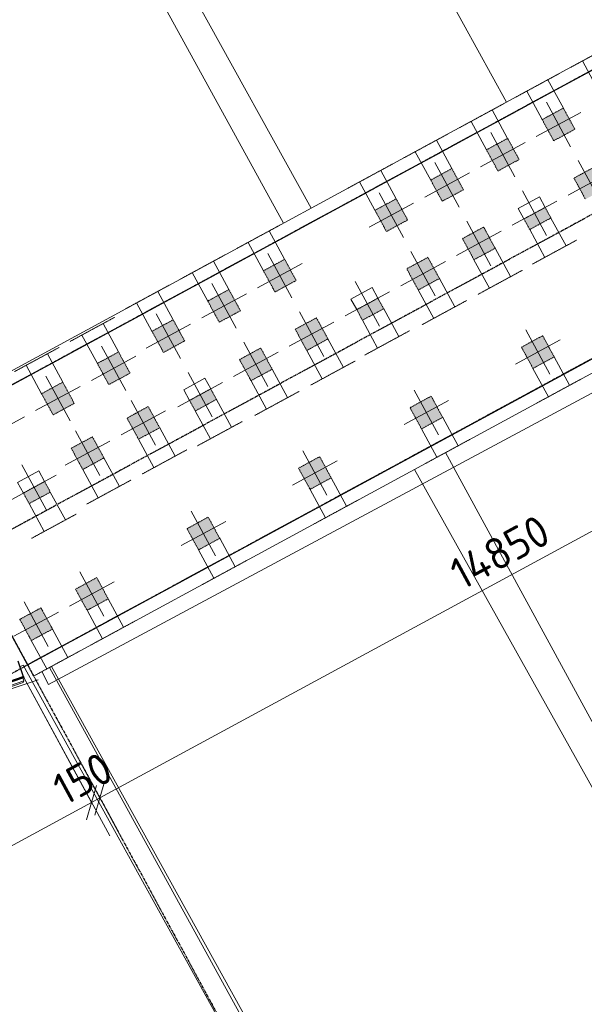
# Model space of a CAD drawing. Header units: millimetres. Extents: x 1069 to 250059, y -65909 to 70891.
# Tile 21 of 109: x 84131 to 93033, y -10234 to 5300. Entities that reach past the tile are written whole.
import ezdxf

# ---------------------------------------------------------------- set-up
doc = ezdxf.new("R2010")
doc.units = ezdxf.units.MM
for name, pattern in [('Dash dot', [15.875, 6.35, -4.7625, 0, -4.7625]), ('Grid Line', [22.225, 12.7, -3.175, 3.175, -3.175]), ('Hhidden', [2.5, 1.5, -1])]:
    doc.linetypes.add(name, pattern=pattern)
for name, color, linetype, lineweight in [('B-WE-KW-KUNSTWERK-GV', 5, 'Continuous', 18), ('B-WE-OG-WATER-GV', 4, 'Continuous', 18), ('B-WE-VH-VERHARDING_ASFALT-GV', 252, 'Continuous', 18), ('B-WE-VH-VERHARDING_BETON-GV', 252, 'Continuous', 18), ('B-WE-VH-VERHARDING_STRAATBAKSTEEN-GV', 252, 'Continuous', 18), ('iw-bs-remmingwerk', 213, 'Continuous', 18), ('N-CO-BC-BETONVORM-G', 50, 'Continuous', 25), ('N-CO-HC-HOUTVORM-G', 30, 'Continuous', 18), ('N-CO-KC-KUNSTSTOFVORM-G', 7, 'Continuous', 13), ('N-CO-SC-STAALVORM-G', 10, 'Continuous', 25), ('X-XX-AL-CONSTRUCTIELIJN-G-1', 10, 'Continuous', 25), ('X-XX-AL-CONSTRUCTIELIJN-G-2', 7, 'Dash dot', 18), ('X-XX-AL-CONSTRUCTIELIJN-G-3', 7, 'Continuous', 18), ('X-XX-AL-CONSTRUCTIELIJN-G-4', 7, 'Hhidden', 18), ('X-XX-AL-M', 7, 'Continuous', 18), ('X-XX-AL-M-200', 7, 'Continuous', 18), ('X_XX_AL_STRAMIENLIJN_G-1', 7, 'Grid Line', 25), ('XR-463688-BGT_Blauwverlaat_dwg-1', 240, 'Continuous', 13), ('XR-463688-Blauwverlaat_Remmingswerken_dwg-1', 213, 'Continuous', 18)]:
    doc.layers.add(name, color=color, linetype=linetype, lineweight=lineweight)
doc.styles.add('NLCS-ISO_3', font='NLCS-ISO.ttf', dxfattribs={"height": 500})
doc.dimstyles.new('2_5_NLCS_diagonal', dxfattribs={"dimscale": 304.8, "dimtxt": 501.377484, "dimasz": 1.312336, "dimexe": 1.968504, "dimexo": 0.0625, "dimgap": 0, "dimtad": 1, "dimdec": 0, "dimzin": 0, "dimdsep": 46, "dimtxsty": 'NLCS-ISO_3', "dimblk1": 'OBLIQUE', "dimblk2": 'OBLIQUE', "dimsah": 1, "dimcen": 0.09, "dimdle": 1.312336, "dimazin": 0, "dimtfac": 1, "dimtdec": 4, "dimtix": 1, "dimtmove": 0, "dimatfit": 3, "dimfxl": 1.968504, "dimfxlon": 1, "dimtvp": 1, "dimtolj": 1, "dimtzin": 0, "dimarcsym": 2})

# ---------------------------------------------------------------- blocks, each defined once
blk = doc.blocks.new('XR-463688-Blauwverlaat_Remmingswerken_dwg-3327467-N_A_P_ Copy 1')
at = {"layer": 'iw-bs-remmingwerk'}
blk.add_line((-2247, 5997), (1399, 7217), dxfattribs=at)
blk = doc.blocks.new('GM_Tussenpijler - GM_Tussenpijler-3410576-N_A_P_ Copy 1')
at = {"layer": 'N-CO-BC-BETONVORM-G'}
for p, q in [((7661, 5721), (-5389, -1364)), ((-3481, -4879), (9570, 2205)), ((-5389, -1364), (-3481, -4879))]:
    blk.add_line(p, q, dxfattribs=at)
at = {"layer": 'N-CO-HC-HOUTVORM-G'}
for p, q in [((-5485, -1188), (7697, 5968)), ((9796, 2101), (-3386, -5055)), ((-3386, -5055), (-3481, -4879))]:
    blk.add_line(p, q, dxfattribs=at)
blk = doc.blocks.new('GM_Hakorit_1045 - GM_Hakorit_1045-3715410-N_A_P_ Copy 1')
at = {"layer": 'N-CO-KC-KUNSTSTOFVORM-G'}
for p, q in [((-522.5, -50), (-522.5, 0)), ((522.5, 0), (522.5, -50)), ((522.5, -50), (-522.5, -50)), ((-522.5, -50), (-502.5, -70)), ((502.5, -70), (-502.5, -70)), ((502.5, -70), (522.5, -50))]:
    blk.add_line(p, q, dxfattribs=at)
blk = doc.blocks.new('XR-463688-BGT_Blauwverlaat_dwg-3328323-N_A_P_ Copy 1')
at = {"layer": 'B-WE-KW-KUNSTWERK-GV', "flags": 128}
for points in [[(76673, -220222), (76780, -220423), (89764, -213460), (89621, -213193)], [(76328, -220147), (76378, -220122), (84271, -234417)]]:
    blk.add_lwpolyline(points, dxfattribs=at)
at = {"layer": 'B-WE-OG-WATER-GV', "flags": 128}
blk.add_lwpolyline([(89621, -213193), (89764, -213460), (76780, -220423), (76673, -220222)], dxfattribs=at)
at = {"layer": 'B-WE-VH-VERHARDING_ASFALT-GV'}
for p, q in [((73331, -191883), (83999, -211239)), ((73331, -191883), (83999, -211239)), ((80921, -212909), (70215, -193575)), ((80485, -213146), (69846, -193775)), ((83035, -216768), (90732, -230909)), ((85462, -222243), (82547, -217033)), ((76827, -220139), (84610, -234233))]:
    blk.add_line(p, q, dxfattribs=at)
at = {"layer": 'B-WE-VH-VERHARDING_BETON-GV'}
for p, q in [((80921, -212909), (70215, -193575)), ((69846, -193775), (80485, -213146)), ((90732, -230909), (83035, -216768))]:
    blk.add_line(p, q, dxfattribs=at)
at = {"layer": 'B-WE-VH-VERHARDING_BETON-GV', "flags": 128}
for points in [[(82547, -217033), (85462, -222243), (87831, -226642), (90345, -231119)], [(76328, -220147), (76378, -220122), (84271, -234417)], [(84539, -234271), (81290, -228346), (76796, -220155)]]:
    blk.add_lwpolyline(points, dxfattribs=at)
at = {"layer": 'B-WE-VH-VERHARDING_STRAATBAKSTEEN-GV'}
blk.add_line((84610, -234233), (76827, -220139), dxfattribs=at)
at = {"layer": 'B-WE-VH-VERHARDING_STRAATBAKSTEEN-GV', "flags": 128}
blk.add_lwpolyline([(76796, -220155), (81290, -228346), (84539, -234271)], dxfattribs=at)
blk = doc.blocks.new('DIMBLOCK12-N_A_P_ Copy 1')
at = {"layer": 'X-XX-AL-M-200'}
for p, q in [((104399, -10858), (103826, -9804)), ((104112, -10331), (104193, -10060)), ((104112, -10331), (91062, -17416)), ((104112, -10331), (104032, -10602)), ((104112, -10331), (104399, -10858)), ((91348, -17943), (90775, -16888)), ((91062, -17416), (91142, -17145)), ((91062, -17416), (90981, -17687)), ((91062, -17416), (91348, -17943))]:
    blk.add_line(p, q, dxfattribs=at)
at = {"layer": 'X-XX-AL-M-200', "color": 0, "insert": (96532, -13705), "char_height": 500, "width": 2032, "attachment_point": 1, "rotation": 28.4956, "line_spacing_factor": 1.135194, "style": 'NLCS-ISO_3'}
blk.add_mtext('14850', dxfattribs=at)
blk = doc.blocks.new('_Oblique')
at = {"color": 0, "linetype": 'ByBlock', "lineweight": -2}
blk.add_line((-0.5, -0.5), (0.5, 0.5), dxfattribs=at)
blk = doc.blocks.new('DIMBLOCK17-N_A_P_ Copy 1')
at = {"layer": 'X-XX-AL-M-200'}
for p, q in [((98323, 334), (98733, -422)), ((98447, 106), (98323, 334)), ((98447, 106), (98527, 377)), ((98447, 106), (85396, -6979)), ((98447, 106), (98366, -166)), ((85682, -7506), (85110, -6452)), ((85396, -6979), (85476, -6708)), ((85396, -6979), (85316, -7250)), ((85396, -6979), (85682, -7506))]:
    blk.add_line(p, q, dxfattribs=at)
at = {"layer": 'X-XX-AL-M-200', "color": 0, "insert": (90867, -3268), "char_height": 500, "width": 2032, "attachment_point": 1, "rotation": 28.4956, "line_spacing_factor": 1.135194, "style": 'NLCS-ISO_3'}
blk.add_mtext('14850', dxfattribs=at)
blk = doc.blocks.new('DIMBLOCK18-N_A_P_ Copy 1')
at = {"layer": 'X-XX-AL-M-200'}
for p, q in [((84195, -5080), (85550, -7578)), ((85264, -7051), (84195, -5080)), ((85682, -7506), (85110, -6452)), ((85264, -7051), (85344, -6780)), ((85396, -6979), (85476, -6708)), ((85396, -6979), (85264, -7051)), ((85396, -6979), (85316, -7250)), ((85396, -6979), (85682, -7506)), ((85264, -7051), (85184, -7322))]:
    blk.add_line(p, q, dxfattribs=at)
at = {"layer": 'X-XX-AL-M-200', "color": 0, "insert": (84604, -6668), "char_height": 500, "width": 1135.19, "attachment_point": 1, "rotation": 28.4956, "line_spacing_factor": 1.135194, "style": 'NLCS-ISO_3'}
blk.add_mtext('150', dxfattribs=at)
blk = doc.blocks.new('DIMBLOCK19-N_A_P_ Copy 1')
at = {"layer": 'X-XX-AL-M-200'}
for p, q in [((84195, -5080), (85550, -7578)), ((85264, -7051), (84195, -5080)), ((85264, -7051), (85344, -6780)), ((85264, -7051), (76304, -11915)), ((85264, -7051), (85184, -7322)), ((74414, -8434), (76590, -12442)), ((76304, -11915), (74414, -8434)), ((76304, -11915), (76384, -11644)), ((76304, -11915), (76224, -12186))]:
    blk.add_line(p, q, dxfattribs=at)
at = {"layer": 'X-XX-AL-M-200', "color": 0, "insert": (79796, -9278), "char_height": 500, "width": 1850.37, "attachment_point": 1, "rotation": 28.4956, "line_spacing_factor": 1.135194, "style": 'NLCS-ISO_3'}
blk.add_mtext('10195', dxfattribs=at)

msp = doc.modelspace()

# ---------------------------------------------------------------- hatches: boundary and pattern name
at = {"layer": 'X-XX-AL-CONSTRUCTIELIJN-G-1'}
for points in [[(92550.3, 3389.5), (92884.2, 3570.8), (92702.9, 3904.7), (92369, 3723.4)], [(91671.4, 2912.4), (92005.4, 3093.7), (91824.1, 3427.6), (91490.1, 3246.3)], [(93051.2, 2466.7), (93385.2, 2648), (93203.9, 2981.9), (92869.9, 2800.6)], [(90792.6, 2435.3), (91126.5, 2616.6), (90945.2, 2950.5), (90611.3, 2769.2)], [(89913.7, 1958.2), (90247.7, 2139.5), (90066.4, 2473.4), (89732.4, 2292.2)], [(92172.4, 1989.6), (92506.3, 2170.9), (92415.7, 2337.9), (92081.7, 2156.6)], [(91293.5, 1512.5), (91627.5, 1693.8), (91446.2, 2027.7), (91112.2, 1846.4)], [(88156, 1004), (88490, 1185.3), (88308.7, 1519.3), (87974.7, 1338)], [(90414.7, 1035.4), (90748.6, 1216.7), (90567.3, 1550.7), (90233.4, 1369.4)], [(87277.2, 526.9), (87611.1, 708.2), (87429.8, 1042.2), (87095.9, 860.9)], [(89535.8, 558.3), (89869.8, 739.6), (89779.1, 906.6), (89445.2, 725.3)], [(86398.3, 49.8), (86732.3, 231.1), (86551, 565.1), (86217, 383.8)], [(88657, 81.2), (88990.9, 262.5), (88809.6, 596.5), (88475.7, 415.2)], [(92223.8, -201.3), (92557.8, -20), (92376.5, 314), (92042.6, 132.7)], [(85536.6, -457.6), (85870.6, -276.4), (85689.3, 57.6), (85355.3, -123.7)], [(87778.1, -395.9), (88112.1, -214.6), (87930.8, 119.4), (87596.8, -61.9)], [(84657.8, -934.7), (84991.7, -753.4), (84810.5, -419.5), (84476.5, -600.8)], [(86899.2, -873), (87233.2, -691.7), (87142.6, -524.7), (86808.6, -706)], [(90466.1, -1155.5), (90800.1, -974.2), (90618.8, -640.2), (90284.8, -821.5)], [(86004.3, -1319.1), (86338.2, -1137.8), (86157, -803.8), (85823, -985.1)], [(85125.4, -1796.2), (85459.4, -1614.9), (85278.1, -1280.9), (84944.1, -1462.2)], [(88708.4, -2109.6), (89042.4, -1928.4), (88861.1, -1594.4), (88527.1, -1775.7)], [(84279.9, -2334.6), (84613.8, -2153.3), (84523.2, -1986.4), (84189.2, -2167.6)], [(86950.7, -3063.8), (87284.7, -2882.5), (87103.4, -2548.6), (86769.4, -2729.9)], [(85193, -4018), (85527, -3836.7), (85345.7, -3502.8), (85011.7, -3684)], [(84314.2, -4495.1), (84648.1, -4313.8), (84466.8, -3979.8), (84132.9, -4161.1), (84291.9, -4454.1)]]:
    msp.add_hatch(color=256, dxfattribs=at).paths.add_polyline_path(points, flags=0)

# ---------------------------------------------------------------- linework, layer by layer
at = {"layer": 'N-CO-SC-STAALVORM-G'}
for p, q in [((84102.2, -4813.5), (84187.6, -5061.2)), ((83178.8, -5409.2), (84187.6, -5061.2)), ((83184.9, -5427.2), (84193.8, -5079.2)), ((84187.6, -5061.2), (84193.8, -5079.2))]:
    msp.add_line(p, q, dxfattribs=at)
at = {"layer": 'X-XX-AL-CONSTRUCTIELIJN-G-2'}
for p, q in [((92702.9, 3904.7), (92369, 3723.4)), ((92884.2, 3570.8), (92702.9, 3904.7)), ((92369, 3723.4), (92550.3, 3389.5)), ((91824.1, 3427.6), (91490.1, 3246.3)), ((92005.4, 3093.7), (91824.1, 3427.6)), ((92550.3, 3389.5), (92884.2, 3570.8)), ((91490.1, 3246.3), (91671.4, 2912.4)), ((91671.4, 2912.4), (92005.4, 3093.7)), ((93203.9, 2981.9), (92869.9, 2800.6)), ((90945.2, 2950.5), (90611.3, 2769.2)), ((91126.5, 2616.6), (90945.2, 2950.5)), ((92869.9, 2800.6), (93051.2, 2466.7)), ((90611.3, 2769.2), (90792.6, 2435.3)), ((90792.6, 2435.3), (91126.5, 2616.6)), ((90066.4, 2473.4), (89732.4, 2292.2)), ((90247.7, 2139.5), (90066.4, 2473.4)), ((92415.7, 2337.9), (92081.7, 2156.6)), ((92506.3, 2170.9), (92415.7, 2337.9)), ((89732.4, 2292.2), (89913.7, 1958.2)), ((89913.7, 1958.2), (90247.7, 2139.5)), ((91446.2, 2027.7), (91112.2, 1846.4)), ((91627.5, 1693.8), (91446.2, 2027.7)), ((92081.7, 2156.6), (92172.4, 1989.6)), ((92172.4, 1989.6), (92506.3, 2170.9)), ((91112.2, 1846.4), (91293.5, 1512.5)), ((91293.5, 1512.5), (91627.5, 1693.8)), ((88308.7, 1519.3), (87974.7, 1338)), ((88490, 1185.3), (88308.7, 1519.3)), ((90567.3, 1550.7), (90233.4, 1369.4)), ((90748.6, 1216.7), (90567.3, 1550.7)), ((87974.7, 1338), (88156, 1004)), ((90233.4, 1369.4), (90414.7, 1035.4)), ((88156, 1004), (88490, 1185.3)), ((90414.7, 1035.4), (90748.6, 1216.7)), ((87429.8, 1042.2), (87095.9, 860.9)), ((87611.1, 708.2), (87429.8, 1042.2)), ((87095.9, 860.9), (87277.2, 526.9)), ((89779.1, 906.6), (89445.2, 725.3)), ((89869.8, 739.6), (89779.1, 906.6)), ((87277.2, 526.9), (87611.1, 708.2)), ((89445.2, 725.3), (89535.8, 558.3)), ((89535.8, 558.3), (89869.8, 739.6)), ((86551, 565.1), (86217, 383.8)), ((86732.3, 231.1), (86551, 565.1)), ((88809.6, 596.5), (88475.7, 415.2)), ((88990.9, 262.5), (88809.6, 596.5)), ((86217, 383.8), (86398.3, 49.8)), ((88475.7, 415.2), (88657, 81.2)), ((92376.5, 314), (92042.6, 132.7)), ((92557.8, -20), (92376.5, 314)), ((86398.3, 49.8), (86732.3, 231.1)), ((88657, 81.2), (88990.9, 262.5)), ((85689.3, 57.6), (85355.3, -123.7)), ((85870.6, -276.4), (85689.3, 57.6)), ((87930.8, 119.4), (87596.8, -61.9)), ((88112.1, -214.6), (87930.8, 119.4)), ((92042.6, 132.7), (92223.8, -201.3)), ((85355.3, -123.7), (85536.6, -457.6)), ((87596.8, -61.9), (87778.1, -395.9)), ((92223.8, -201.3), (92557.8, -20)), ((85536.6, -457.6), (85870.6, -276.4)), ((87778.1, -395.9), (88112.1, -214.6)), ((84810.5, -419.5), (84476.5, -600.8)), ((84991.7, -753.4), (84810.5, -419.5)), ((84476.5, -600.8), (84657.8, -934.7)), ((87142.6, -524.7), (86808.6, -706)), ((87233.2, -691.7), (87142.6, -524.7)), ((84657.8, -934.7), (84991.7, -753.4)), ((86808.6, -706), (86899.2, -873)), ((86899.2, -873), (87233.2, -691.7)), ((90618.8, -640.2), (90284.8, -821.5)), ((90800.1, -974.2), (90618.8, -640.2)), ((86157, -803.8), (85823, -985.1)), ((86338.2, -1137.8), (86157, -803.8)), ((90284.8, -821.5), (90466.1, -1155.5)), ((85823, -985.1), (86004.3, -1319.1)), ((90466.1, -1155.5), (90800.1, -974.2)), ((86004.3, -1319.1), (86338.2, -1137.8)), ((85278.1, -1280.9), (84944.1, -1462.2)), ((85459.4, -1614.9), (85278.1, -1280.9)), ((84944.1, -1462.2), (85125.4, -1796.2)), ((85125.4, -1796.2), (85459.4, -1614.9)), ((88861.1, -1594.4), (88527.1, -1775.7)), ((89042.4, -1928.4), (88861.1, -1594.4)), ((88527.1, -1775.7), (88708.4, -2109.6)), ((84523.2, -1986.4), (84189.2, -2167.6)), ((84613.8, -2153.3), (84523.2, -1986.4)), ((88708.4, -2109.6), (89042.4, -1928.4)), ((84189.2, -2167.6), (84279.9, -2334.6)), ((84279.9, -2334.6), (84613.8, -2153.3)), ((87103.4, -2548.6), (86769.4, -2729.9)), ((87284.7, -2882.5), (87103.4, -2548.6)), ((86769.4, -2729.9), (86950.7, -3063.8)), ((86950.7, -3063.8), (87284.7, -2882.5)), ((85345.7, -3502.8), (85011.7, -3684)), ((85527, -3836.7), (85345.7, -3502.8)), ((85011.7, -3684), (85193, -4018)), ((85193, -4018), (85527, -3836.7)), ((84466.8, -3979.8), (84132.9, -4161.1)), ((84648.1, -4313.8), (84466.8, -3979.8)), ((84132.9, -4161.1), (84314.2, -4495.1)), ((84314.2, -4495.1), (84648.1, -4313.8))]:
    msp.add_line(p, q, dxfattribs=at)
at = {"layer": 'X-XX-AL-CONSTRUCTIELIJN-G-3'}
for p, q in [((93247.8, 4200.5), (93004.5, 4648.7)), ((92702.9, 3904.7), (92459.6, 4352.9)), ((92369, 3723.4), (92125.7, 4171.6)), ((92435.8, 3998.6), (92817.5, 3295.6)), ((91824.1, 3427.6), (91580.8, 3875.8)), ((92275.1, 3456.3), (92978.2, 3837.9)), ((91490.1, 3246.3), (91246.8, 3694.6)), ((91556.9, 3521.5), (91938.6, 2818.5)), ((90945.2, 2950.5), (90701.9, 3398.8)), ((91396.2, 2979.2), (92099.3, 3360.8)), ((90611.3, 2769.2), (90368, 3217.5)), ((90678.1, 3044.5), (91059.7, 2341.4)), ((93318.4, 2372.8), (92936.7, 3075.8)), ((90066.4, 2473.4), (89823.1, 2921.7)), ((90517.4, 2502.1), (91220.4, 2883.7)), ((92776, 2533.5), (93479.1, 2915.1)), ((89732.4, 2292.2), (89489.1, 2740.4)), ((89799.2, 2567.4), (90180.9, 1864.3)), ((91991.1, 2323.5), (92325, 2504.8)), ((92057.9, 2598.7), (92439.5, 1895.7)), ((92325, 2504.8), (92415.7, 2337.9)), ((89638.5, 2025), (90341.6, 2406.7)), ((91897.2, 2056.4), (92600.2, 2438)), ((92081.7, 2156.6), (91991.1, 2323.5)), ((91560.7, 1418.6), (91179, 2121.7)), ((92506.3, 2170.9), (92744.9, 1731.4)), ((88308.7, 1519.3), (88065.4, 1967.5)), ((91018.3, 1579.3), (91721.4, 1960.9)), ((92172.4, 1989.6), (92410.9, 1550.1)), ((87974.7, 1338), (87731.4, 1786.2)), ((88041.5, 1613.2), (88423.2, 910.1)), ((90681.8, 941.5), (90300.2, 1644.6)), ((91627.5, 1693.8), (91870.8, 1245.6)), ((87429.8, 1042.2), (87186.5, 1490.4)), ((87880.8, 1070.8), (88583.9, 1452.5)), ((90139.5, 1102.2), (90842.5, 1483.9)), ((91293.5, 1512.5), (91536.8, 1064.3)), ((87095.9, 860.9), (86852.5, 1309.1)), ((87162.7, 1136.1), (87544.3, 433)), ((89421.3, 1167.5), (89803, 464.4)), ((90748.6, 1216.7), (90991.9, 768.5)), ((86551, 565.1), (86307.7, 1013.3)), ((87002, 593.7), (87705, 975.4)), ((89260.6, 625.1), (89963.7, 1006.8)), ((89354.5, 892.3), (89688.5, 1073.6)), ((89688.5, 1073.6), (89779.1, 906.6)), ((90414.7, 1035.4), (90658, 587.2)), ((86217, 383.8), (85973.7, 832)), ((89445.2, 725.3), (89354.5, 892.3)), ((86283.8, 659), (86665.5, -44.1)), ((88924.1, -12.7), (88542.5, 690.4)), ((89869.8, 739.6), (90108.3, 300.2)), ((85689.3, 57.6), (85446, 505.8)), ((86123.1, 116.6), (86826.2, 498.3)), ((88381.8, 148), (89084.8, 529.7)), ((89535.8, 558.3), (89774.4, 118.9)), ((85355.3, -123.7), (85112, 324.5)), ((92491, -295.2), (92109.3, 407.9)), ((88045.3, -489.8), (87663.6, 213.3)), ((88990.9, 262.5), (89234.2, -185.7)), ((91948.6, -134.5), (92651.7, 247.2)), ((84810.5, -419.5), (84567.1, 28.7)), ((85422.1, 151.5), (85803.8, -551.6)), ((87502.9, -329.1), (88206, 52.6)), ((88657, 81.2), (88900.3, -367)), ((84476.5, -600.8), (84233.2, -152.6)), ((85261.4, -390.9), (85964.5, -9.2)), ((92557.8, -20), (92801.1, -468.2)), ((86784.7, -263.8), (87166.4, -966.9)), ((88112.1, -214.6), (88355.4, -662.8)), ((92223.8, -201.3), (92467.2, -649.5)), ((84543.3, -325.6), (84925, -1028.7)), ((86624, -806.2), (87327.1, -424.5)), ((86718, -539), (87051.9, -357.7)), ((87051.9, -357.7), (87142.6, -524.7)), ((87778.1, -395.9), (88021.4, -844.1)), ((84382.6, -867.9), (85085.7, -486.3)), ((86808.6, -706), (86718, -539)), ((90733.3, -1249.4), (90351.6, -546.3)), ((86271.5, -1413), (85889.8, -709.9)), ((87233.2, -691.7), (87471.8, -1131.1)), ((90190.9, -1088.7), (90894, -707)), ((85729.1, -1252.3), (86432.2, -870.6)), ((86899.2, -873), (87137.8, -1312.4)), ((83503.7, -1345), (84206.8, -963.4)), ((90800.1, -974.2), (91043.4, -1422.4)), ((85392.6, -1890.1), (85010.9, -1187)), ((86338.2, -1137.8), (86581.6, -1586)), ((90466.1, -1155.5), (90709.5, -1603.7)), ((84850.2, -1729.4), (85553.3, -1347.7)), ((86004.3, -1319.1), (86247.6, -1767.3)), ((88975.6, -2203.6), (88593.9, -1500.5)), ((85459.4, -1614.9), (85702.7, -2063.1)), ((88433.2, -2042.9), (89136.3, -1661.2)), ((84098.6, -2000.7), (84432.5, -1819.4)), ((84165.4, -1725.5), (84547, -2428.5)), ((84432.5, -1819.4), (84523.2, -1986.4)), ((85125.4, -1796.2), (85368.7, -2244.4)), ((84004.7, -2267.8), (84707.8, -1886.2)), ((84189.2, -2167.6), (84098.6, -2000.7)), ((89042.4, -1928.4), (89285.7, -2376.6)), ((84613.8, -2153.3), (84852.4, -2592.8)), ((88708.4, -2109.6), (88951.7, -2557.9)), ((84279.9, -2334.6), (84518.4, -2774.1)), ((87217.9, -3157.7), (86836.2, -2454.7)), ((86675.5, -2997), (87378.6, -2615.4)), ((87284.7, -2882.5), (87528, -3330.8)), ((86950.7, -3063.8), (87194, -3512)), ((85460.2, -4111.9), (85078.5, -3408.8)), ((84917.8, -3951.2), (85620.9, -3569.5)), ((85527, -3836.7), (85770.3, -4284.9)), ((84581.3, -4589), (84199.7, -3885.9)), ((85193, -4018), (85436.3, -4466.2)), ((84039, -4428.3), (84742, -4046.6)), ((84648.1, -4313.8), (84891.4, -4762)), ((84314.2, -4495.1), (84557.5, -4943.3))]:
    msp.add_line(p, q, dxfattribs=at)
at = {"layer": 'X-XX-AL-CONSTRUCTIELIJN-G-4'}
for p, q in [((93523, 4930.2), (92820, 4548.5)), ((92644.2, 4453.1), (91941.1, 4071.5)), ((91765.3, 3976), (91062.3, 3594.4)), ((90886.5, 3498.9), (90183.4, 3117.3)), ((90007.6, 3021.9), (89304.5, 2640.2)), ((88249.9, 2067.7), (87546.8, 1686)), ((92911.9, 1822.1), (92208.8, 1440.4)), ((87371.1, 1590.6), (86668, 1208.9)), ((92055.4, 1345.8), (91352.3, 964.1)), ((86492.2, 1113.5), (85789.1, 731.8)), ((91176.5, 868.7), (90473.4, 487)), ((85630.5, 606), (84927.5, 224.3)), ((90275.3, 390.8), (89572.2, 9.1)), ((84751.7, 128.9), (84048.6, -252.8)), ((89418.8, -85.5), (88715.7, -467.2)), ((92985.7, -368), (92282.6, -749.7)), ((88539.9, -562.6), (87836.9, -944.3)), ((87638.7, -1040.5), (86935.7, -1422.1)), ((91228, -1322.2), (90524.9, -1703.9)), ((86766.1, -1485.8), (86063, -1867.5)), ((85887.3, -1962.9), (85184.2, -2344.6)), ((89470.3, -2276.4), (88767.2, -2658.1)), ((85019.4, -2502.1), (84316.3, -2883.8)), ((87712.6, -3230.6), (87009.5, -3612.2)), ((85954.9, -4184.7), (85251.8, -4566.4)), ((85076, -4661.8), (84372.9, -5043.5))]:
    msp.add_line(p, q, dxfattribs=at)
at = {"layer": 'X_XX_AL_STRAMIENLIJN_G-1'}
for p, q in [((66565.5, 27708.6), (100335.9, -34500.1)), ((112722.4, 15125.2), (59147.9, -13958.1)), ((114529.4, 11554.8), (61168.2, -17412.7)), ((107438.6, 9981.2), (72200.3, -9148.1))]:
    msp.add_line(p, q, dxfattribs=at)

# ---------------------------------------------------------------- block references
at = {"layer": 'N-CO-BC-BETONVORM-G'}
msp.add_blockref('GM_Tussenpijler - GM_Tussenpijler-3410576-N_A_P_ Copy 1', (87737.1, 0), dxfattribs=at)
at = {"layer": 'N-CO-BC-BETONVORM-G', "rotation": 19.0332841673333}
msp.add_blockref('GM_Hakorit_1045 - GM_Hakorit_1045-3715410-N_A_P_ Copy 1', (83688.3, -5253.5), dxfattribs=at)
at = {"layer": 'XR-463688-BGT_Blauwverlaat_dwg-1'}
msp.add_blockref('XR-463688-BGT_Blauwverlaat_dwg-3328323-N_A_P_ Copy 1', (7807.6, 215237), dxfattribs=at)
at = {"layer": 'XR-463688-Blauwverlaat_Remmingswerken_dwg-1'}
msp.add_blockref('XR-463688-Blauwverlaat_Remmingswerken_dwg-3327467-N_A_P_ Copy 1', (83020.7, -12330.7), dxfattribs=at)

# ---------------------------------------------------------------- dimensions: what is measured, and where the dimension line sits
at = {"layer": 'X-XX-AL-M'}
for base, p1, p2, override, picture, middle in [((85396, -6979.2), (98322.6, 334.4), (85682.2, -7506.5), {"dimpost": '<>', "dimfxl": 14874.802261}, 'DIMBLOCK17-N_A_P_ Copy 1', (91802.1, -3217.1)), ((76303.9, -11914.8), (84194.6, -5080.5), (74414.5, -8434.3), {"dimpost": '<>', "dimfxl": 10339.151921}, 'DIMBLOCK19-N_A_P_ Copy 1', (80664.7, -9263.1)), ((85264.1, -7050.7), (85682.2, -7506.5), (84194.6, -5080.5), {"dimpost": '<>', "dimfxl": 2845.785246}, 'DIMBLOCK18-N_A_P_ Copy 1', (85210.8, -6795.2)), ((91061.5, -17415.8), (104398.7, -10858.3), (91347.8, -17943.1), {"dimpost": '<>', "dimfxl": 14849.901865}, 'DIMBLOCK12-N_A_P_ Copy 1', (97467.7, -13653.7))]:
    dim = msp.add_linear_dim(base=base, p1=p1, p2=p2, angle=28.49561, dimstyle='2_5_NLCS_diagonal', override=override, dxfattribs=at)
    dim.commit()
    dim.dimension.update_dxf_attribs({"geometry": picture, "text_midpoint": middle})

doc.saveas('drawing.dxf')
